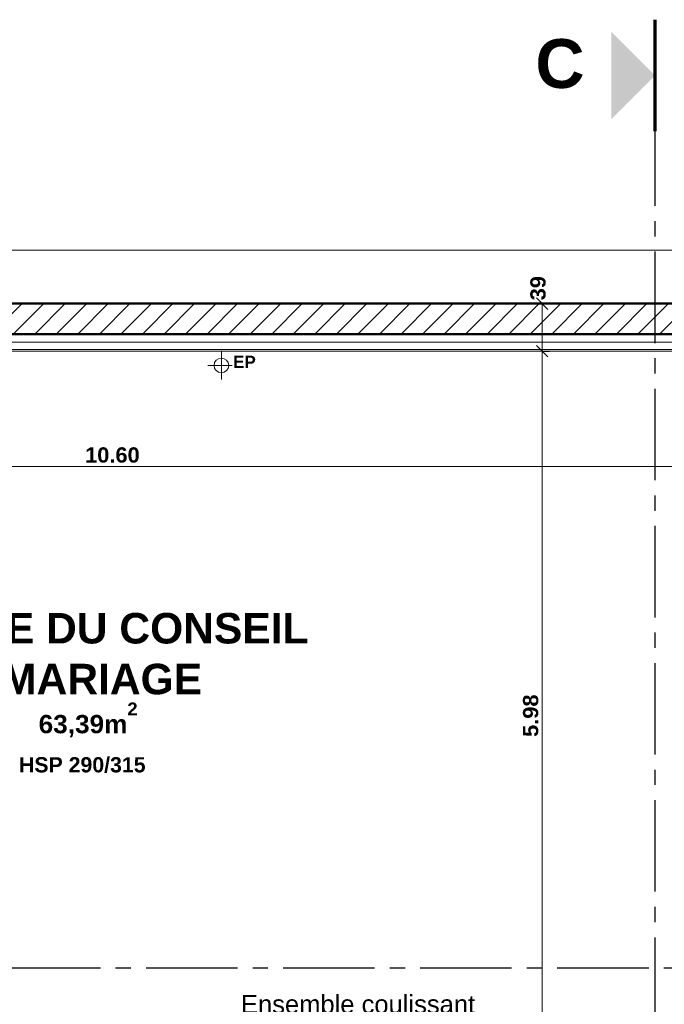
# Model space of a CAD drawing. Extents: x -45086 to 279774, y -60645 to -24658.
# Tile 12 of 35: x -37484 to -32195, y -32782 to -24705. Entities that reach past the tile are written whole.
import ezdxf

# ---------------------------------------------------------------- set-up
doc = ezdxf.new("R2010")
doc.units = 0
doc.header["$LTSCALE"] = 0.1
doc.header["$MEASUREMENT"] = 0
doc.linetypes.add('AXES2', pattern=[1.125, 0.75, -0.125, 0.125, -0.125])
doc.layers.get('0').update_dxf_attribs({"lineweight": 9})
doc.layers.get('Defpoints').update_dxf_attribs({"lineweight": 9})
for name, color, linetype, lineweight in [('Aucune', 7, 'Continuous', 9), ('Cloisons', 7, 'Continuous', 9), ('Cotat_ 1_50', 7, 'Continuous', 9), ('Doublages Inter', 7, 'Continuous', 9), ('Faux plafonds', 7, 'Continuous', 9), ('Murs Périphériques', 7, 'Continuous', 9), ('Revetement Sols', 7, 'Continuous', 9), ('Texte 2D', 7, 'Continuous', 9), ('Toiture Terrasse', 7, 'Continuous', 9)]:
    doc.layers.add(name, color=color, linetype=linetype, lineweight=lineweight)
doc.styles.add('STYLE_GENERE_1', font='arial.ttf')
doc.styles.add('STYLE_GENERE_2', font='swisscb.ttf', dxfattribs={"width": 1.25})
doc.styles.add('STYLE_GENERE_6', font='arialbd.ttf')
doc.linetypes.add('ISOLATION', pattern='A,0.0001,-0.1,[134,ltypeshp.shx,S=0.1,R=0,X=-0.1,Y=0],-0.2,[134,ltypeshp.shx,S=0.1,R=180,X=0.1,Y=0],-0.1', length=0.4001)
doc.dimstyles.new('COTE CM', dxfattribs={"dimtxt": 125, "dimasz": 95, "dimexe": 60, "dimexo": 60, "dimgap": 30, "dimtad": 1, "dimdec": 0, "dimlfac": 0.1, "dimzin": 0, "dimdsep": 46, "dimtxsty": 'STYLE_GENERE_2', "dimblk": 'OBLIQUE', "dimcen": 0.09, "dimclrd": 256, "dimclre": 59, "dimclrt": 256, "dimadec": 0, "dimazin": 0, "dimtfac": 1, "dimtdec": 0, "dimtmove": 1, "dimatfit": 3, "dimfxl": 100, "dimfxlon": 1, "dimtolj": 1, "dimtzin": 0, "dimlwd": -1, "dimarcsym": 0})
doc.dimstyles.new('COTE METRES', dxfattribs={"dimtxt": 125, "dimasz": 95, "dimexe": 60, "dimexo": 60, "dimgap": 30, "dimtad": 1, "dimlfac": 0.001, "dimzin": 0, "dimdsep": 46, "dimtxsty": 'STYLE_GENERE_2', "dimblk": 'OBLIQUE', "dimcen": 0.09, "dimclrd": 256, "dimclre": 256, "dimclrt": 256, "dimadec": 0, "dimazin": 0, "dimtfac": 1, "dimtmove": 1, "dimatfit": 3, "dimldrblk": 'OBLIQUE', "dimfxl": 100, "dimfxlon": 1, "dimtolj": 1, "dimtzin": 0, "dimlwd": -1, "dimlwe": -1, "dimarcsym": 0})

# ---------------------------------------------------------------- blocks, each defined once
blk = doc.blocks.new('_Oblique')
at = {"color": 0, "linetype": 'ByBlock', "lineweight": -2}
blk.add_line((-0.5, -0.5), (0.5, 0.5), dxfattribs=at)
blk = doc.blocks.new('*D279', base_point=(-22620.7, 257555.9))
at = {"layer": 'Cotat_ 1_50', "transparency": 16777216}
for p, q in [((-41860.3, -35457.7), (-41860.3, -35617.7)), ((-36460.3, -35457.7), (-36460.3, -35617.7)), ((-41860.3, -35557.7), (-36460.3, -35557.7))]:
    blk.add_line(p, q, dxfattribs=at)
at = {"layer": 'Defpoints', "color": 0, "transparency": 16777216}
for p in [(-36460.3, -32631.1), (-41860.3, -32851.1), (-36460.3, -35557.7)]:
    blk.add_point(p, dxfattribs=at)
at = {"layer": 'Cotat_ 1_50', "transparency": 16777216, "xscale": 95, "yscale": 95, "zscale": 95, "rotation": 180}
blk.add_blockref('_Oblique', (-41860.3, -35557.7), dxfattribs=at)
at = {"layer": 'Cotat_ 1_50', "transparency": 16777216, "xscale": 95, "yscale": 95, "zscale": 95}
blk.add_blockref('_Oblique', (-36460.3, -35557.7), dxfattribs=at)
at = {"layer": 'Cotat_ 1_50', "transparency": 16777216, "insert": (-39160.3, -35463.5), "char_height": 125, "attachment_point": 5, "style": 'STYLE_GENERE_2'}
blk.add_mtext('\\A1;5.40', dxfattribs=at)
blk = doc.blocks.new('*D283', base_point=(-22620.7, 257555.9))
at = {"layer": 'Cotat_ 1_50', "transparency": 16777216}
for p, q in [((-33096.7, -27424.3), (-33256.7, -27424.3)), ((-33196.7, -33404.3), (-33196.7, -27424.3)), ((-33096.7, -33404.3), (-33256.7, -33404.3))]:
    blk.add_line(p, q, dxfattribs=at)
at = {"layer": 'Defpoints', "color": 0, "transparency": 16777216}
for p in [(-33196.7, -27424.3), (-26435.6, -27424.3), (-31853.1, -33404.3)]:
    blk.add_point(p, dxfattribs=at)
at = {"layer": 'Cotat_ 1_50', "transparency": 16777216, "xscale": 95, "yscale": 95, "zscale": 95}
for p, rotation in [((-33196.7, -27424.3), 90), ((-33196.7, -33404.3), 270)]:
    blk.add_blockref('_Oblique', p, dxfattribs=dict(at, rotation=rotation))
at = {"layer": 'Cotat_ 1_50', "transparency": 16777216, "insert": (-33290.9, -30414.3), "char_height": 125, "attachment_point": 5, "rotation": 90, "style": 'STYLE_GENERE_2'}
blk.add_mtext('\\A1;5.98', dxfattribs=at)
blk = doc.blocks.new('*D288', base_point=(-22620.7, 257555.9))
at = {"layer": 'Cotat_ 1_50', "transparency": 16777216}
for p, q in [((-42385.9, -26696.5), (-42385.9, -26536.5)), ((-10001.2, -26696.5), (-10001.2, -26536.5)), ((-42385.9, -26596.5), (-10001.2, -26596.5))]:
    blk.add_line(p, q, dxfattribs=at)
at = {"layer": 'Defpoints', "color": 0, "transparency": 16777216}
for p in [(-10001.2, -26596.5), (-42385.9, -31309.9), (-10001.2, -34322.8)]:
    blk.add_point(p, dxfattribs=at)
at = {"layer": 'Cotat_ 1_50', "transparency": 16777216, "xscale": 95, "yscale": 95, "zscale": 95, "rotation": 180}
blk.add_blockref('_Oblique', (-42385.9, -26596.5), dxfattribs=at)
at = {"layer": 'Cotat_ 1_50', "transparency": 16777216, "xscale": 95, "yscale": 95, "zscale": 95}
blk.add_blockref('_Oblique', (-10001.2, -26596.5), dxfattribs=at)
at = {"layer": 'Cotat_ 1_50', "transparency": 16777216, "insert": (-26193.6, -26502.4), "char_height": 125, "attachment_point": 5, "style": 'STYLE_GENERE_2'}
blk.add_mtext('\\A1;32.39', dxfattribs=at)
blk = doc.blocks.new('*D403', base_point=(-22620.7, 257555.9))
at = {"layer": 'Cotat_ 1_50', "transparency": 16777216}
for p, q in [((-42025.9, -28470.6), (-42025.9, -28310.6)), ((-31421, -28470.6), (-31421, -28310.6)), ((-42025.9, -28370.6), (-31421, -28370.6))]:
    blk.add_line(p, q, dxfattribs=at)
at = {"layer": 'Defpoints', "color": 0, "transparency": 16777216}
for p in [(-31421, -28370.6), (-31421, -28699.3), (-42025.9, -30404.3)]:
    blk.add_point(p, dxfattribs=at)
at = {"layer": 'Cotat_ 1_50', "transparency": 16777216, "xscale": 95, "yscale": 95, "zscale": 95, "rotation": 180}
blk.add_blockref('_Oblique', (-42025.9, -28370.6), dxfattribs=at)
at = {"layer": 'Cotat_ 1_50', "transparency": 16777216, "xscale": 95, "yscale": 95, "zscale": 95}
blk.add_blockref('_Oblique', (-31421, -28370.6), dxfattribs=at)
at = {"layer": 'Cotat_ 1_50', "transparency": 16777216, "insert": (-36723.5, -28276.5), "char_height": 125, "attachment_point": 5, "style": 'STYLE_GENERE_2'}
blk.add_mtext('\\A1;10.60', dxfattribs=at)
blk = doc.blocks.new('*D502')
at = {"layer": 'Defpoints', "color": 0, "transparency": 16777216}
for p in [(-33196.7, -27034.3), (-33196.7, -27034.3), (-33196.7, -27424.3)]:
    blk.add_point(p, dxfattribs=at)
at = {"layer": 'Murs Périphériques', "color": 59, "lineweight": -2, "transparency": 16777216}
for p, q in [((-33196.7, -27034.3), (-33136.7, -27034.3)), ((-33196.7, -27424.3), (-33136.7, -27424.3))]:
    blk.add_line(p, q, dxfattribs=at)
at = {"layer": 'Murs Périphériques', "transparency": 16777216}
blk.add_line((-33196.7, -27424.3), (-33196.7, -27034.3), dxfattribs=at)
at = {"layer": 'Murs Périphériques', "transparency": 16777216, "xscale": 95, "yscale": 95, "zscale": 95}
for p, rotation in [((-33196.7, -27034.3), 90), ((-33196.7, -27424.3), 270)]:
    blk.add_blockref('_Oblique', p, dxfattribs=dict(at, rotation=rotation))
at = {"layer": 'Murs Périphériques', "transparency": 16777216, "insert": (-33230.6, -26907.7), "char_height": 125, "attachment_point": 5, "rotation": 90, "style": 'STYLE_GENERE_2'}
blk.add_mtext('\\A1;39', dxfattribs=at)

msp = doc.modelspace()

# ---------------------------------------------------------------- hatches: boundary and pattern name
at = {"layer": 'Murs Périphériques'}
h = msp.add_hatch(dxfattribs=at)
h.set_pattern_fill('ANSI31', color=256, scale=1000, style=0)
h.paths.add_polyline_path([(-32269.406, -27034.264), (-42365.876, -27034.264), (-42365.876, -27951.35), (-42365.876, -28848.435), (-42165.876, -28848.435), (-42165.876, -27284.35), (-42165.876, -27284.264), (-32269.178, -27284.264)])
h = msp.add_hatch(dxfattribs=at)
h.set_pattern_fill('ANSI31', color=256, scale=1000, style=0)
h.paths.add_polyline_path([(-22894.259, -27284.264), (-22894.259, -27034.264), (-32269.321, -27034.264), (-32269.119, -27284.264)])

# ---------------------------------------------------------------- linework, layer by layer
at = {"linetype": 'AXES2', "lineweight": 30, "ltscale": 10000}
for p, q in [((-32271.108, -25482.734), (-32271.108, -42018.824)), ((-9822.49, -32484.264), (-43832.691, -32484.264))]:
    msp.add_line(p, q, dxfattribs=at)
at = {"layer": 'Aucune', "color": 7, "linetype": 'Continuous', "lineweight": 15}
msp.add_solid([(-32630.532, -24802.34), (-32630.532, -25521.188), (-32271.108, -25161.764)], dxfattribs=at)
at = {"layer": 'Cloisons', "color": 7, "linetype": 'ISOLATION', "ltscale": 1550}
msp.add_line((-42038.876, -27349.212), (-10303.26, -27348.986), dxfattribs=at)
at = {"layer": 'Doublages Inter', "linetype": 'Continuous'}
for p, q in [((-10221.246, -27284.264), (-42165.876, -27284.264)), ((-42038.876, -27411.264), (-10348.246, -27411.264))]:
    msp.add_line(p, q, dxfattribs=at)
at = {"layer": 'Doublages Inter'}
msp.add_line((-42025.876, -27424.264), (-10361.246, -27424.264), dxfattribs=at)
at = {"layer": 'Murs Périphériques', "lineweight": 70}
msp.add_line((-32271.108, -24705.12), (-32271.108, -25618.409), dxfattribs=at)
at = {"layer": 'Murs Périphériques', "linetype": 'Continuous', "lineweight": 50}
for p, q in [((-10001.246, -27034.264), (-42365.876, -27034.264)), ((-42165.876, -27284.264), (-10221.246, -27284.264))]:
    msp.add_line(p, q, dxfattribs=at)
at = {"layer": 'Toiture Terrasse', "color": 7}
for p, q in [((-35829.421, -27655.475), (-35829.421, -27427.882)), ((-35739.771, -27541.679), (-35939.193, -27541.679))]:
    msp.add_line(p, q, dxfattribs=at)
msp.add_circle((-35829.421, -27541.627), 60, dxfattribs=at)

# ---------------------------------------------------------------- texts
at = {"layer": 'Aucune', "color": 7, "linetype": 'Continuous', "lineweight": 50, "insert": (-33252.706, -24864.82), "char_height": 400, "attachment_point": 1, "line_spacing_factor": 0.975772, "style": 'STYLE_GENERE_6'}
msp.add_mtext('C', dxfattribs=at)
at = {"layer": 'Faux plafonds', "color": 7, "insert": (-36970.711, -30818.827), "char_height": 125, "attachment_point": 5, "style": 'STYLE_GENERE_6'}
msp.add_mtext('HSP 290/315', dxfattribs=at)
at = {"layer": 'Revetement Sols', "color": 7, "insert": (-37329.004, -30591.967), "char_height": 150, "attachment_point": 7, "style": 'STYLE_GENERE_2'}
msp.add_mtext('63,39m{\\A1;\\H0.7x;\\S2^  ;}', dxfattribs=at)
at = {"layer": 'Texte 2D', "color": 7}
for s, insert, char_height, width, attachment_point, style in [('SALLE DU CONSEIL\\PMARIAGE', (-36811.948, -29907.019), 250.00003, 4633.9425, 5, 'STYLE_GENERE_6'), ('{Ensemble coulissant}', (-35668.497, -32782.278), 149.99994, 1971.51655, 4, 'STYLE_GENERE_1')]:
    msp.add_mtext(s, dxfattribs=dict(at, insert=insert, char_height=char_height, width=width, attachment_point=attachment_point, style=style))
at = {"layer": 'Toiture Terrasse', "color": 7, "insert": (-35639.952, -27511.844), "char_height": 100, "attachment_point": 5, "style": 'STYLE_GENERE_6'}
msp.add_mtext('{EP}', dxfattribs=at)

# ---------------------------------------------------------------- dimensions: what is measured, and where the dimension line sits
at = {"layer": 'Cotat_ 1_50', "color": 7}
dim = msp.add_linear_dim(base=(-10001.246, -26596.489), p1=(-42385.876, -31309.917), p2=(-10001.246, -34322.823), text='32.39', dimstyle='COTE METRES', dxfattribs=at)
dim.commit()
dim.dimension.update_dxf_attribs({"geometry": '*D288', "text_midpoint": (-26193.561, -26502.406)})
dim = msp.add_linear_dim(base=(-33196.739, -27424.264), p1=(-31853.148, -33404.261), p2=(-26435.638, -27424.264), angle=90, dimstyle='COTE METRES', dxfattribs=at)
dim.commit()
dim.dimension.update_dxf_attribs({"geometry": '*D283', "text_midpoint": (-33290.903, -30414.263)})
dim = msp.add_linear_dim(base=(-31421.044, -28370.553), p1=(-42025.876, -30404.263), p2=(-31421.044, -28699.264), dimstyle='COTE METRES', dxfattribs=at)
dim.commit()
dim.dimension.update_dxf_attribs({"geometry": '*D403', "text_midpoint": (-36723.46, -28276.47)})
at = {"layer": 'Cotat_ 1_50'}
dim = msp.add_linear_dim(base=(-36460.299, -35557.65), p1=(-41860.299, -32851.112), p2=(-36460.299, -32631.112), dimstyle='COTE METRES', dxfattribs=at)
dim.commit()
dim.dimension.update_dxf_attribs({"geometry": '*D279', "text_midpoint": (-39160.299, -35463.486)})
at = {"layer": 'Murs Périphériques'}
dim = msp.add_linear_dim(base=(-33196.739, -27034.264), p1=(-33196.739, -27424.264), p2=(-33196.739, -27034.264), angle=90, dimstyle='COTE CM', dxfattribs=at)
dim.commit()
dim.dimension.update_dxf_attribs({"geometry": '*D502', "text_midpoint": (-33136.525, -26907.709), "dimtype": 160})

doc.saveas('drawing.dxf')
